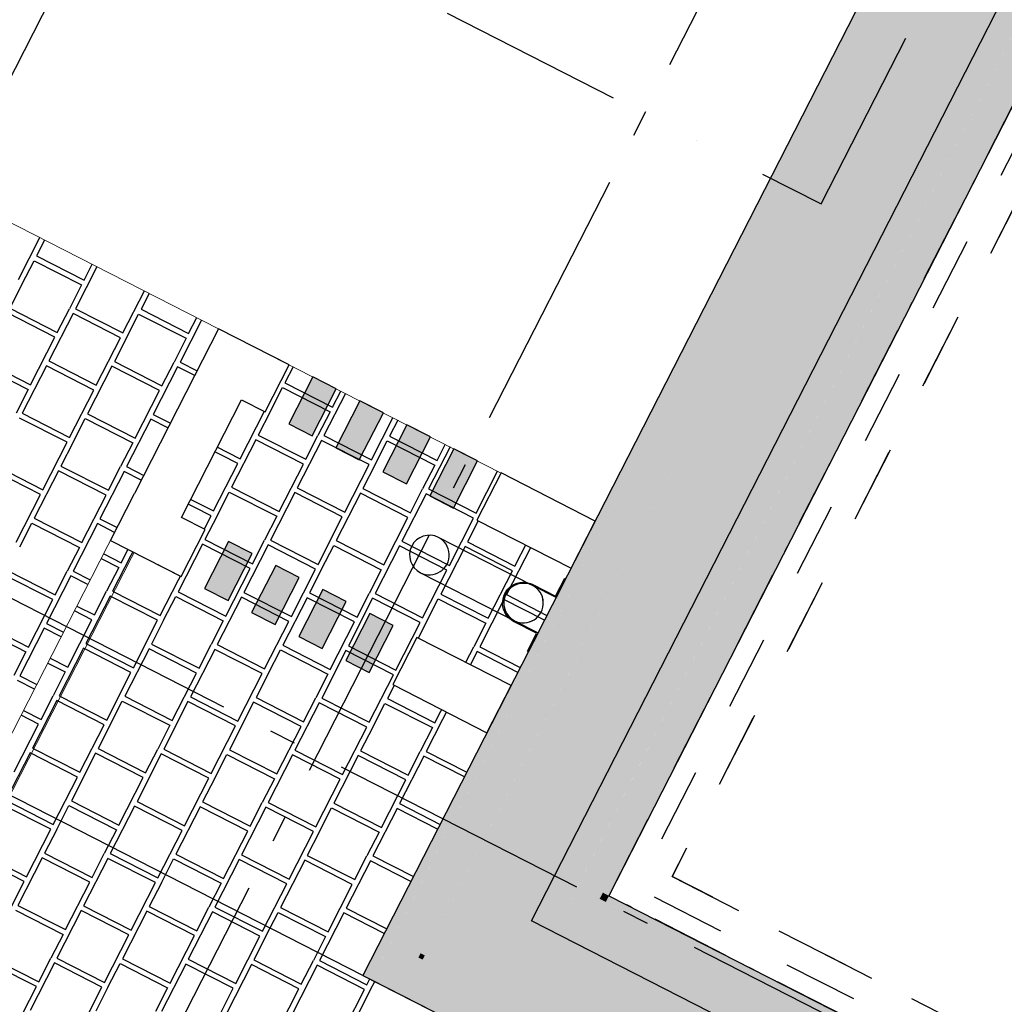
# Model space of a CAD drawing. Header units: millimetres. Extents: x 91549 to 157794, y 81579 to 142563.
# Tile 94 of 112: x 134385 to 136248, y 119760 to 121624. Entities that reach past the tile are written whole.
import ezdxf
from ezdxf.enums import TextEntityAlignment as Align

# ---------------------------------------------------------------- set-up
doc = ezdxf.new("R2010")
doc.units = ezdxf.units.MM
doc.header["$LTSCALE"] = 0.5
doc.header["$MEASUREMENT"] = 0
for name, pattern in [('Akselinje', [1500, 1000, -200, 100, -200]), ('Over snittplan', [520, 300, -100, 20, -100]), ('PLINE', [0]), ('Prikk & stiplet', [1340.555525, 705.555534, -352.777767, 0, -282.222223]), ('Små Stiplet', [564.444444, 282.222222, -282.222222]), ('Wipeout_Contour', [2000, 0, -2000])]:
    doc.linetypes.add(name, pattern=pattern)
for name, color, linetype in [('23-- Yttervegger (Skravur)(Nye konstruksjoner)', 7, 'Continuous'), ('231- Bærende yttervegger (Skravur)(Nye konstruksjoner)', 7, 'Continuous'), ('231- Bærende yttervegger(Nye konstruksjoner)', 7, 'Continuous'), ('25-- Dekker(Nye konstruksjoner)', 7, 'Continuous'), ('265- Gesimser_ takrenner og nedløp(Nye konstruksjoner)', 7, 'Continuous'), ('281- Innvendige trapper(Nye konstruksjoner)', 7, 'Continuous'), ('761- Veger (kjøreveger_ sykkel- og gangveier mv) (Skravur)(Nye konstruksjoner)', 7, 'Continuous'), ('761- Veger (kjøreveger_ sykkel- og gangveier mv)(Nye konstruksjoner)', 7, 'Continuous'), ('82-- Modullinjer(Nye konstruksjoner)', 7, 'Continuous'), ('842-M___1_100 Målsetting bygning(Nye konstruksjoner)', 7, 'Continuous'), ('852- Snittmarkør', 7, 'Continuous'), ('862- M___BTA(Nye konstruksjoner)', 7, 'Continuous'), ('862- M___BTA(Polylinje)(Nye konstruksjoner)', 7, 'Continuous'), ('862- M___BTA(Tekst)(Nye konstruksjoner)', 7, 'Continuous'), ('862- M___Nettoareal(Nye konstruksjoner)', 7, 'Continuous'), ('862- M___Nettoareal(Polylinje)(Nye konstruksjoner)', 7, 'Continuous'), ('862- M___Nettoareal(Tekst)(Nye konstruksjoner)', 7, 'Continuous'), ('878- Annen overflate_visuell informasjon(Nye konstruksjoner)', 7, 'Continuous')]:
    doc.layers.add(name, color=color, linetype=linetype)
for name, color, linetype, lineweight in [('235- Utvendig kledning og overflate(Nye konstruksjoner)', 7, 'Continuous', 0), ('236- Innvendig kledning og overflate(Nye konstruksjoner)', 7, 'Continuous', 0), ('256- Faste himlinger og overflatebehandling(Nye konstruksjoner)', 7, 'Continuous', 0)]:
    doc.layers.add(name, color=color, linetype=linetype, lineweight=lineweight)
doc.styles.add('GENERATED_STYLE_1', font='arial.ttf')
doc.styles.add('GENERATED_STYLE_2', font='arial.ttf')
doc.dimstyles.new('GENERATED_STYLE__5', dxfattribs={"dimtxt": 200, "dimasz": 190, "dimexe": 0.18, "dimexo": 4000, "dimgap": 0, "dimtad": 1, "dimdec": 0, "dimzin": 0, "dimdsep": 46, "dimtxsty": 'GENERATED_STYLE_1', "dimblk": 'ARROWHEAD_6', "dimblk1": 'ARROWHEAD_6', "dimblk2": 'ARROWHEAD_6', "dimcen": 0.09, "dimclrd": 256, "dimclre": 256, "dimclrt": 256, "dimadec": 1, "dimazin": 0, "dimtfac": 1, "dimtdec": 4, "dimtmove": 0, "dimatfit": 3, "dimfxl": 1, "dimtolj": 1, "dimtzin": 0, "dimarcsym": 0})

# ---------------------------------------------------------------- blocks, each defined once
blk = doc.blocks.new('BTA 1. etasje__1_1', base_point=(120149.4, 96764.3))
at = {"layer": '862- M___BTA(Polylinje)(Nye konstruksjoner)', "linetype": 'PLINE', "flags": 128}
blk.add_lwpolyline([(132685.9, 118954.4), (122648.8, 99303.3), (131791.3, 94633.6), (144239.2, 119004.7), (136610.6, 122901.1), (135034.1, 119814.4), (136548, 119041.1), (135713.8, 117407.8)], close=True, dxfattribs=at)
at = {"layer": '862- M___BTA(Tekst)(Nye konstruksjoner)', "style": 'GENERATED_STYLE_1'}
for tag, height, p in [('DUMMY_862', 200, (120572.4, 97678.9)), ('ROOM_NAME', 250, (120922.2, 97443.1)), ('DUMMY_861', 250, (120006.2, 95706.8))]:
    blk.add_attdef(tag, text='', height=height, rotation=242.9436, dxfattribs=at).set_placement(p, align=Align.TOP_LEFT)
blk = doc.blocks.new('Trapperom_101_11_1', base_point=(140396.3, 119021.5))
at = {"layer": '862- M___Nettoareal(Polylinje)(Nye konstruksjoner)', "linetype": 'PLINE', "flags": 128}
blk.add_lwpolyline([(140522.3, 117399.7), (141784.2, 119870.1), (136761.4, 122435.6), (135499.6, 119965.2)], close=True, dxfattribs=at)
at = {"layer": '862- M___Nettoareal(Tekst)(Nye konstruksjoner)', "style": 'GENERATED_STYLE_1'}
for tag, height, p in [('DUMMY_862', 150, (140664.1, 119632.2)), ('ROOM_NAME', 200, (140944, 119443.5)), ('DUMMY_861', 200, (140338.4, 118303.7))]:
    blk.add_attdef(tag, text='', height=height, rotation=242.9436, dxfattribs=at).set_placement(p, align=Align.TOP_LEFT)
blk = doc.blocks.new('*X33', base_point=(-1071196.2, -15782375.2))
at = {"layer": '761- Veger (kjøreveger_ sykkel- og gangveier mv) (Skravur)(Nye konstruksjoner)', "linetype": 'PLINE'}
for p, q in [((134778.7, 120991.6), (134794.1, 121021.7)), ((134745.6, 121008.5), (134778.7, 120991.6)), ((134803.1, 121017.1), (134762.4, 120937.5)), ((134741, 120999.5), (134774.1, 120982.6)), ((134774.1, 120982.6), (134751.1, 120937.6)), ((134852.4, 120891.6), (134893, 120971.2)), ((134902, 120966.6), (134886.6, 120936.4)), ((134757.8, 120928.5), (134711.9, 120838.6)), ((134728.2, 120892.6), (134751.1, 120937.6)), ((134847.8, 120882.6), (134757.8, 120928.5)), ((134762.4, 120937.5), (134852.4, 120891.6)), ((134886.6, 120936.4), (134976.6, 120890.5)), ((134859.1, 120882.5), (134882, 120927.4)), ((134882, 120927.4), (134972, 120881.5)), ((135001, 120916), (134960.3, 120836.4)), ((134976.6, 120890.5), (134992, 120920.6)), ((134723.6, 120883.6), (134690.5, 120900.5)), ((134695.1, 120909.5), (134728.2, 120892.6)), ((134677.6, 120793.7), (134723.6, 120883.6)), ((134801.8, 120792.6), (134847.8, 120882.6)), ((134859.1, 120882.5), (134836.1, 120837.5)), ((134972, 120881.5), (134949, 120836.5)), ((135050.3, 120790.5), (135090.9, 120870.1)), ((135099.9, 120865.5), (135084.5, 120835.4)), ((134711.9, 120838.6), (134801.8, 120792.6)), ((134836.1, 120837.5), (134926, 120791.6)), ((134926, 120791.6), (134949, 120836.5)), ((134960.3, 120836.4), (135050.3, 120790.5)), ((135084.5, 120835.4), (135174.5, 120789.4)), ((134707.3, 120829.6), (134661.4, 120739.6)), ((134797.2, 120783.6), (134707.3, 120829.6)), ((134831.5, 120828.5), (134785.6, 120738.6)), ((134921.5, 120782.6), (134831.5, 120828.5)), ((134955.7, 120827.4), (134909.8, 120737.5)), ((135045.7, 120781.5), (134955.7, 120827.4)), ((135057, 120781.4), (135079.9, 120826.4)), ((135079.9, 120826.4), (135169.9, 120780.4)), ((135174.5, 120789.4), (135189.9, 120819.6)), ((134640, 120801.6), (134673, 120784.7)), ((134644.6, 120810.6), (134677.6, 120793.7)), ((135198.9, 120815), (135158.2, 120735.4)), ((134673, 120784.7), (134650.1, 120739.7)), ((134751.3, 120693.7), (134797.2, 120783.6)), ((134875.5, 120692.6), (134921.5, 120782.6)), ((134999.7, 120691.5), (135045.7, 120781.5)), ((135057, 120781.4), (135034, 120736.4)), ((135169.9, 120780.4), (135146.9, 120735.5)), ((135248.1, 120689.4), (135288.8, 120769)), ((135297.8, 120764.4), (135282.4, 120734.3)), ((134656.8, 120730.6), (134610.8, 120640.7)), ((134627.1, 120694.7), (134650.1, 120739.7)), ((134746.7, 120684.7), (134656.8, 120730.6)), ((134661.4, 120739.6), (134751.3, 120693.7)), ((134758, 120684.6), (134781, 120729.6)), ((134781, 120729.6), (134870.9, 120683.6)), ((134785.6, 120738.6), (134875.5, 120692.6)), ((134905.2, 120728.5), (134859.2, 120638.5)), ((134995.1, 120682.6), (134905.2, 120728.5)), ((134909.8, 120737.5), (134999.7, 120691.5)), ((135029.4, 120727.4), (134983.4, 120637.5)), ((135119.3, 120681.5), (135029.4, 120727.4)), ((135034, 120736.4), (135123.9, 120690.5)), ((135153.6, 120726.4), (135107.7, 120636.4)), ((135123.9, 120690.5), (135146.9, 120735.5)), ((135243.5, 120680.4), (135153.6, 120726.4)), ((135158.2, 120735.4), (135248.1, 120689.4)), ((135254.8, 120680.3), (135277.8, 120725.3)), ((135277.8, 120725.3), (135367.8, 120679.4)), ((135282.4, 120734.3), (135372.3, 120688.4)), ((134594, 120711.6), (134627.1, 120694.7)), ((135396.7, 120713.9), (135356.1, 120634.3)), ((135372.3, 120688.4), (135387.7, 120718.5)), ((134622.5, 120685.7), (134589.4, 120702.6)), ((134576.6, 120595.8), (134622.5, 120685.7)), ((134700.8, 120594.7), (134746.7, 120684.7)), ((134758, 120684.6), (134735, 120639.6)), ((134870.9, 120683.6), (134847.9, 120638.6)), ((134949.2, 120592.6), (134995.1, 120682.6)), ((135073.4, 120591.5), (135119.3, 120681.5)), ((135197.6, 120590.5), (135243.5, 120680.4)), ((135254.8, 120680.3), (135231.9, 120635.4)), ((135367.8, 120679.4), (135344.8, 120634.4)), ((134606.2, 120631.7), (134560.3, 120541.7)), ((134696.2, 120585.7), (134606.2, 120631.7)), ((134610.8, 120640.7), (134700.8, 120594.7)), ((134730.4, 120630.6), (134684.5, 120540.7)), ((134820.4, 120584.7), (134730.4, 120630.6)), ((134735, 120639.6), (134825, 120593.7)), ((134825, 120593.7), (134847.9, 120638.6)), ((134859.2, 120638.5), (134949.2, 120592.6)), ((134983.4, 120637.5), (135073.4, 120591.5)), ((135107.7, 120636.4), (135197.6, 120590.5)), ((135231.9, 120635.4), (135321.8, 120589.4)), ((135321.8, 120589.4), (135344.8, 120634.4)), ((135356.1, 120634.3), (135432.8, 120595.1)), ((134543.5, 120612.7), (134576.6, 120595.8)), ((134854.6, 120629.6), (134808.7, 120539.6)), ((134944.6, 120583.6), (134854.6, 120629.6)), ((134955.9, 120583.5), (134978.9, 120628.5)), ((134978.9, 120628.5), (135068.8, 120582.5)), ((135103.1, 120627.4), (135057.1, 120537.5)), ((135193, 120581.5), (135103.1, 120627.4)), ((135227.3, 120626.4), (135181.3, 120536.4)), ((135317.2, 120580.4), (135227.3, 120626.4)), ((135351.5, 120625.3), (135305.5, 120535.3)), ((135428.2, 120586.1), (135351.5, 120625.3)), ((134538.9, 120603.7), (134572, 120586.8)), ((134572, 120586.8), (134549, 120541.8)), ((134650.2, 120495.8), (134696.2, 120585.7)), ((134774.4, 120494.7), (134820.4, 120584.7)), ((134898.7, 120493.7), (134944.6, 120583.6)), ((134955.9, 120583.5), (134932.9, 120538.5)), ((135068.8, 120582.5), (135045.8, 120537.6)), ((135147.1, 120491.5), (135193, 120581.5)), ((135271.3, 120490.5), (135317.2, 120580.4)), ((134526, 120496.9), (134549, 120541.8)), ((134560.3, 120541.7), (134650.2, 120495.8)), ((134684.5, 120540.7), (134774.4, 120494.7)), ((134808.7, 120539.6), (134898.7, 120493.7)), ((134932.9, 120538.5), (135022.9, 120492.6)), ((135022.9, 120492.6), (135045.8, 120537.6)), ((135057.1, 120537.5), (135147.1, 120491.5)), ((134555.7, 120532.7), (134509.8, 120442.8)), ((134645.6, 120486.8), (134555.7, 120532.7)), ((134656.9, 120486.7), (134679.9, 120531.7)), ((134679.9, 120531.7), (134769.8, 120485.7)), ((134804.1, 120530.6), (134758.2, 120440.7)), ((134894.1, 120484.7), (134804.1, 120530.6)), ((134928.3, 120529.5), (134882.4, 120439.6)), ((135018.3, 120483.6), (134928.3, 120529.5)), ((135052.5, 120528.5), (135006.6, 120438.5)), ((135142.5, 120482.5), (135052.5, 120528.5)), ((135153.8, 120482.4), (135176.7, 120527.4)), ((135176.7, 120527.4), (135266.7, 120481.5)), ((135181.3, 120536.4), (135271.3, 120490.5)), ((135300.9, 120526.3), (135255, 120436.4)), ((135377.7, 120487.2), (135300.9, 120526.3)), ((135305.5, 120535.3), (135382.3, 120496.1)), ((134521.4, 120487.9), (134488.4, 120504.7)), ((134493, 120513.7), (134526, 120496.9)), ((134475.5, 120397.9), (134521.4, 120487.9)), ((134599.7, 120396.9), (134645.6, 120486.8)), ((134656.9, 120486.7), (134634, 120441.7)), ((134769.8, 120485.7), (134746.9, 120440.8)), ((134848.1, 120394.7), (134894.1, 120484.7)), ((134972.3, 120393.7), (135018.3, 120483.6)), ((135096.5, 120392.6), (135142.5, 120482.5)), ((135153.8, 120482.4), (135130.8, 120437.5)), ((135266.7, 120481.5), (135243.7, 120436.5)), ((134505.2, 120433.8), (134459.2, 120343.9)), ((134595.1, 120387.9), (134505.2, 120433.8)), ((134509.8, 120442.8), (134599.7, 120396.9)), ((134629.4, 120432.7), (134583.4, 120342.8)), ((134719.3, 120386.8), (134629.4, 120432.7)), ((134634, 120441.7), (134723.9, 120395.8)), ((134753.6, 120431.7), (134707.6, 120341.7)), ((134723.9, 120395.8), (134746.9, 120440.8)), ((134843.5, 120385.7), (134753.6, 120431.7)), ((134758.2, 120440.7), (134848.1, 120394.7)), ((134854.8, 120385.6), (134877.8, 120430.6)), ((134877.8, 120430.6), (134967.7, 120384.7)), ((134882.4, 120439.6), (134972.3, 120393.7)), ((135002, 120429.5), (134956.1, 120339.6)), ((135091.9, 120383.6), (135002, 120429.5)), ((135006.6, 120438.5), (135096.5, 120392.6)), ((135126.2, 120428.5), (135080.3, 120338.5)), ((135216.1, 120382.5), (135126.2, 120428.5)), ((135130.8, 120437.5), (135220.7, 120391.5)), ((135250.4, 120427.4), (135204.5, 120337.5)), ((135220.7, 120391.5), (135243.7, 120436.5)), ((135327.2, 120388.2), (135250.4, 120427.4)), ((135255, 120436.4), (135331.8, 120397.2)), ((134442.4, 120414.8), (134475.5, 120397.9)), ((134437.8, 120405.8), (134470.9, 120388.9)), ((134470.9, 120388.9), (134447.9, 120343.9)), ((134549.2, 120297.9), (134595.1, 120387.9)), ((134673.4, 120296.8), (134719.3, 120386.8)), ((134797.6, 120295.8), (134843.5, 120385.7)), ((134854.8, 120385.6), (134831.8, 120340.7)), ((134967.7, 120384.7), (134944.8, 120339.7)), ((135046, 120293.7), (135091.9, 120383.6)), ((135170.2, 120292.6), (135216.1, 120382.5)), ((134454.6, 120334.9), (134408.7, 120244.9)), ((134425, 120299), (134447.9, 120343.9)), ((134544.6, 120288.9), (134454.6, 120334.9)), ((134459.2, 120343.9), (134549.2, 120297.9)), ((134555.9, 120288.8), (134578.8, 120333.8)), ((134578.8, 120333.8), (134668.8, 120287.9)), ((134583.4, 120342.8), (134673.4, 120296.8)), ((134703, 120332.7), (134657.1, 120242.8)), ((134793, 120286.8), (134703, 120332.7)), ((134707.6, 120341.7), (134797.6, 120295.8)), ((134831.8, 120340.7), (134921.8, 120294.7)), ((134921.8, 120294.7), (134944.8, 120339.7)), ((134956.1, 120339.6), (135046, 120293.7)), ((135080.3, 120338.5), (135170.2, 120292.6)), ((135204.5, 120337.5), (135281.2, 120298.3)), ((134391.9, 120315.9), (134425, 120299)), ((134827.2, 120331.7), (134781.3, 120241.7)), ((134917.2, 120285.7), (134827.2, 120331.7)), ((134951.5, 120330.6), (134905.5, 120240.7)), ((135041.4, 120284.7), (134951.5, 120330.6)), ((135052.7, 120284.6), (135075.7, 120329.5)), ((135075.7, 120329.5), (135165.6, 120283.6)), ((135199.9, 120328.5), (135153.9, 120238.5)), ((135276.6, 120289.3), (135199.9, 120328.5)), ((134420.4, 120290), (134387.3, 120306.9)), ((134374.4, 120200), (134420.4, 120290)), ((134498.6, 120199), (134544.6, 120288.9)), ((134555.9, 120288.8), (134532.9, 120243.8)), ((134668.8, 120287.9), (134645.8, 120242.9)), ((134747, 120196.8), (134793, 120286.8)), ((134871.3, 120195.8), (134917.2, 120285.7)), ((134995.5, 120194.7), (135041.4, 120284.7)), ((135052.7, 120284.6), (135029.7, 120239.6)), ((135165.6, 120283.6), (135142.6, 120238.6)), ((134408.7, 120244.9), (134498.6, 120199)), ((134532.9, 120243.8), (134622.8, 120197.9)), ((134622.8, 120197.9), (134645.8, 120242.9)), ((134657.1, 120242.8), (134747, 120196.8)), ((134781.3, 120241.7), (134871.3, 120195.8)), ((134905.5, 120240.7), (134995.5, 120194.7)), ((135029.7, 120239.6), (135119.7, 120193.6)), ((134404.1, 120235.9), (134358.1, 120146)), ((134494, 120190), (134404.1, 120235.9)), ((134528.3, 120234.9), (134482.4, 120144.9)), ((134618.2, 120188.9), (134528.3, 120234.9)), ((134652.5, 120233.8), (134606.6, 120143.8)), ((134742.4, 120187.8), (134652.5, 120233.8)), ((134753.7, 120187.7), (134776.7, 120232.7)), ((134776.7, 120232.7), (134866.7, 120186.8)), ((134900.9, 120231.7), (134855, 120141.7)), ((134990.9, 120185.7), (134900.9, 120231.7)), ((135025.1, 120230.6), (134979.2, 120140.6)), ((135115.1, 120184.6), (135025.1, 120230.6)), ((135149.3, 120229.5), (135103.4, 120139.6)), ((135119.7, 120193.6), (135142.6, 120238.6)), ((135226.1, 120190.3), (135149.3, 120229.5)), ((135153.9, 120238.5), (135230.7, 120199.3)), ((134448.1, 120100), (134494, 120190)), ((134572.3, 120099), (134618.2, 120188.9)), ((134696.5, 120097.9), (134742.4, 120187.8)), ((134753.7, 120187.7), (134730.8, 120142.8)), ((134866.7, 120186.8), (134843.7, 120141.8)), ((134944.9, 120095.8), (134990.9, 120185.7)), ((135069.1, 120094.7), (135115.1, 120184.6)), ((134358.1, 120146), (134448.1, 120100)), ((134443.5, 120091), (134353.5, 120137)), ((134454.8, 120090.9), (134477.8, 120135.9)), ((134477.8, 120135.9), (134567.7, 120090)), ((134482.4, 120144.9), (134572.3, 120099)), ((134602, 120134.8), (134556, 120044.9)), ((134691.9, 120088.9), (134602, 120134.8)), ((134606.6, 120143.8), (134696.5, 120097.9)), ((134726.2, 120133.8), (134680.2, 120043.8)), ((134816.1, 120087.8), (134726.2, 120133.8)), ((134730.8, 120142.8), (134820.7, 120096.8)), ((134850.4, 120132.7), (134804.4, 120042.8)), ((134820.7, 120096.8), (134843.7, 120141.8)), ((134940.3, 120086.8), (134850.4, 120132.7)), ((134855, 120141.7), (134944.9, 120095.8)), ((134951.6, 120086.7), (134974.6, 120131.7)), ((134974.6, 120131.7), (135064.5, 120085.7)), ((134979.2, 120140.6), (135069.1, 120094.7)), ((135098.8, 120130.6), (135052.9, 120040.6)), ((135175.5, 120091.4), (135098.8, 120130.6)), ((135103.4, 120139.6), (135180.1, 120100.4)), ((134397.6, 120001.1), (134443.5, 120091)), ((134454.8, 120090.9), (134431.8, 120046)), ((134567.7, 120090), (134544.7, 120045)), ((134646, 119999), (134691.9, 120088.9)), ((134770.2, 119997.9), (134816.1, 120087.8)), ((134894.4, 119996.8), (134940.3, 120086.8)), ((134951.6, 120086.7), (134928.7, 120041.7)), ((135064.5, 120085.7), (135041.6, 120040.7)), ((134393, 119992.1), (134303, 120038)), ((134307.6, 120047), (134397.6, 120001.1)), ((134427.2, 120037), (134381.3, 119947)), ((134517.2, 119991), (134427.2, 120037)), ((134431.8, 120046), (134521.8, 120000)), ((134551.4, 120035.9), (134505.5, 119946)), ((134521.8, 120000), (134544.7, 120045)), ((134641.4, 119990), (134551.4, 120035.9)), ((134556, 120044.9), (134646, 119999)), ((134652.7, 119989.9), (134675.6, 120034.8)), ((134675.6, 120034.8), (134765.6, 119988.9)), ((134680.2, 120043.8), (134770.2, 119997.9)), ((134799.8, 120033.8), (134753.9, 119943.8)), ((134889.8, 119987.8), (134799.8, 120033.8)), ((134804.4, 120042.8), (134894.4, 119996.8)), ((134928.7, 120041.7), (135018.6, 119995.8)), ((135018.6, 119995.8), (135041.6, 120040.7)), ((135052.9, 120040.6), (135129.6, 120001.4)), ((134924.1, 120032.7), (134878.1, 119942.8)), ((135014, 119986.8), (134924.1, 120032.7)), ((135048.3, 120031.6), (135002.3, 119941.7)), ((135125, 119992.4), (135048.3, 120031.6)), ((134347, 119902.1), (134393, 119992.1)), ((134471.2, 119901.1), (134517.2, 119991)), ((134595.4, 119900), (134641.4, 119990)), ((134652.7, 119989.9), (134629.7, 119944.9)), ((134765.6, 119988.9), (134742.6, 119943.9)), ((134843.9, 119897.9), (134889.8, 119987.8)), ((134968.1, 119896.8), (135014, 119986.8)), ((134381.3, 119947), (134471.2, 119901.1)), ((134505.5, 119946), (134595.4, 119900)), ((134629.7, 119944.9), (134719.6, 119899)), ((134719.6, 119899), (134742.6, 119943.9)), ((134753.9, 119943.8), (134843.9, 119897.9)), ((134878.1, 119942.8), (134968.1, 119896.8)), ((135002.3, 119941.7), (135079.1, 119902.5)), ((134376.7, 119938), (134466.6, 119892.1)), ((134500.9, 119937), (134455, 119847)), ((134590.8, 119891), (134500.9, 119937)), ((134625.1, 119935.9), (134579.2, 119846)), ((134715.1, 119890), (134625.1, 119935.9)), ((134749.3, 119934.8), (134703.4, 119844.9)), ((134839.3, 119888.9), (134749.3, 119934.8)), ((134850.6, 119888.8), (134873.5, 119933.8)), ((134873.5, 119933.8), (134963.5, 119887.8)), ((134997.7, 119932.7), (134951.8, 119842.8)), ((135074.5, 119893.5), (134997.7, 119932.7)), ((134466.6, 119892.1), (134443.7, 119847.1)), ((134544.9, 119801.1), (134590.8, 119891)), ((134669.1, 119800), (134715.1, 119890)), ((134793.3, 119798.9), (134839.3, 119888.9)), ((134850.6, 119888.8), (134827.6, 119843.8)), ((134963.5, 119887.8), (134940.5, 119842.9)), ((134330.7, 119848.1), (134420.7, 119802.1)), ((134416.1, 119793.1), (134326.2, 119839.1)), ((134450.4, 119838), (134404.4, 119748.1)), ((134420.7, 119802.1), (134443.7, 119847.1)), ((134540.3, 119792.1), (134450.4, 119838)), ((134455, 119847), (134544.9, 119801.1)), ((134551.6, 119792), (134574.6, 119837)), ((134574.6, 119837), (134664.5, 119791)), ((134579.2, 119846), (134669.1, 119800)), ((134698.8, 119835.9), (134652.8, 119745.9)), ((134788.7, 119790), (134698.8, 119835.9)), ((134703.4, 119844.9), (134793.3, 119798.9)), ((134823, 119834.8), (134777, 119744.9)), ((134912.9, 119788.9), (134823, 119834.8)), ((134827.6, 119843.8), (134917.5, 119797.9)), ((134947.2, 119833.8), (134901.3, 119743.8)), ((134917.5, 119797.9), (134940.5, 119842.9)), ((135037.1, 119787.8), (134947.2, 119833.8)), ((134951.8, 119842.8), (135041.7, 119796.8)), ((134370.2, 119703.2), (134416.1, 119793.1)), ((134494.4, 119702.1), (134540.3, 119792.1)), ((134551.6, 119792), (134528.6, 119747)), ((135041.7, 119796.8), (135047.3, 119807.7)), ((135048.4, 119787.7), (135056.3, 119803.1)), ((134664.5, 119791), (134641.5, 119746)), ((134742.8, 119700), (134788.7, 119790)), ((134867, 119698.9), (134912.9, 119788.9)), ((134991.2, 119697.9), (135037.1, 119787.8)), ((135048.4, 119787.7), (135025.5, 119742.7))]:
    blk.add_line(p, q, dxfattribs=at)
blk = doc.blocks.new('*X34', base_point=(-1071196.2, -15782375.2))
at = {"layer": '761- Veger (kjøreveger_ sykkel- og gangveier mv) (Skravur)(Nye konstruksjoner)', "linetype": 'PLINE'}
for p, q in [((134382.2, 121131.7), (134422.8, 121211.3)), ((134431.8, 121206.7), (134416.4, 121176.6)), ((134416.4, 121176.6), (134506.4, 121130.7)), ((134388.9, 121122.6), (134411.8, 121167.6)), ((134411.8, 121167.6), (134501.8, 121121.7)), ((134530.8, 121156.2), (134490.1, 121076.6)), ((134506.4, 121130.7), (134521.8, 121160.8)), ((134388.9, 121122.6), (134365.9, 121077.7)), ((134501.8, 121121.7), (134478.8, 121076.7)), ((134580, 121030.7), (134620.7, 121110.3)), ((134629.7, 121105.7), (134614.3, 121075.5)), ((134365.9, 121077.7), (134455.8, 121031.7)), ((134451.2, 121022.7), (134361.3, 121068.7)), ((134485.5, 121067.6), (134439.6, 120977.7)), ((134455.8, 121031.7), (134478.8, 121076.7)), ((134575.4, 121021.7), (134485.5, 121067.6)), ((134490.1, 121076.6), (134580, 121030.7)), ((134586.7, 121021.6), (134609.7, 121066.5)), ((134609.7, 121066.5), (134699.7, 121020.6)), ((134614.3, 121075.5), (134704.3, 121029.6)), ((134704.3, 121029.6), (134719.6, 121059.7)), ((134728.6, 121055.1), (134688, 120975.5)), ((134405.3, 120932.8), (134451.2, 121022.7)), ((134529.5, 120931.7), (134575.4, 121021.7)), ((134586.7, 121021.6), (134563.8, 120976.6)), ((134699.7, 121020.6), (134676.7, 120975.6)), ((134310.8, 120969.7), (134400.7, 120923.8)), ((134315.4, 120978.7), (134405.3, 120932.8)), ((134435, 120968.7), (134389, 120878.7)), ((134524.9, 120922.7), (134435, 120968.7)), ((134439.6, 120977.7), (134529.5, 120931.7)), ((134559.2, 120967.6), (134513.2, 120877.7)), ((134649.1, 120921.7), (134559.2, 120967.6)), ((134563.8, 120976.6), (134653.7, 120930.7)), ((134683.4, 120966.5), (134637.4, 120876.6)), ((134653.7, 120930.7), (134676.7, 120975.6)), ((134715.8, 120950), (134683.4, 120966.5)), ((134688, 120975.5), (134720.4, 120959)), ((134400.7, 120923.8), (134377.7, 120878.8)), ((134479, 120832.8), (134524.9, 120922.7)), ((134603.2, 120831.7), (134649.1, 120921.7)), ((134389, 120878.7), (134479, 120832.8)), ((134513.2, 120877.7), (134603.2, 120831.7)), ((134637.4, 120876.6), (134669.8, 120860)), ((134474.4, 120823.8), (134384.4, 120869.7)), ((134485.7, 120823.7), (134508.6, 120868.7)), ((134508.6, 120868.7), (134598.6, 120822.7)), ((134632.8, 120867.6), (134586.9, 120777.6)), ((134665.2, 120851), (134632.8, 120867.6)), ((134428.4, 120733.8), (134474.4, 120823.8)), ((134485.7, 120823.7), (134462.7, 120778.7)), ((134598.6, 120822.7), (134575.6, 120777.7)), ((134338.5, 120779.8), (134428.4, 120733.8)), ((134423.8, 120724.8), (134333.9, 120770.8)), ((134458.1, 120769.7), (134412.2, 120679.8)), ((134548.1, 120723.8), (134458.1, 120769.7)), ((134462.7, 120778.7), (134552.6, 120732.8)), ((134582.3, 120768.6), (134536.4, 120678.7)), ((134552.6, 120732.8), (134575.6, 120777.7)), ((134614.7, 120752.1), (134582.3, 120768.6)), ((134586.9, 120777.6), (134619.3, 120761.1)), ((134377.9, 120634.9), (134423.8, 120724.8)), ((134502.1, 120633.8), (134548.1, 120723.8)), ((134384.6, 120625.8), (134407.6, 120670.8)), ((134407.6, 120670.8), (134497.5, 120624.8)), ((134412.2, 120679.8), (134502.1, 120633.8)), ((134531.8, 120669.7), (134485.8, 120579.8)), ((134564.2, 120653.2), (134531.8, 120669.7)), ((134536.4, 120678.7), (134568.8, 120662.2)), ((134497.5, 120624.8), (134474.5, 120579.9)), ((134361.6, 120580.8), (134451.6, 120534.9)), ((134451.6, 120534.9), (134474.5, 120579.9)), ((134485.8, 120579.8), (134518.2, 120563.2)), ((134447, 120525.9), (134357, 120571.8)), ((134481.2, 120570.8), (134435.3, 120480.8)), ((134513.6, 120554.2), (134481.2, 120570.8)), ((134401, 120435.9), (134447, 120525.9)), ((134311.1, 120481.9), (134401, 120435.9)), ((134306.5, 120472.9), (134396.4, 120426.9)), ((134430.7, 120471.8), (134384.8, 120381.9)), ((134463.1, 120455.3), (134430.7, 120471.8)), ((134435.3, 120480.8), (134467.7, 120464.3)), ((134396.4, 120426.9), (134373.5, 120382)), ((134412.6, 120356.3), (134380.2, 120372.9)), ((134384.8, 120381.9), (134417.2, 120365.3))]:
    blk.add_line(p, q, dxfattribs=at)
blk = doc.blocks.new('Standard grid marker[48]_1', base_point=(134147, 120641.4))
at = {"layer": '82-- Modullinjer(Nye konstruksjoner)', "linetype": 'Akselinje'}
blk.add_line((134325.1, 120550.4), (150294.8, 112393.7), dxfattribs=at)
at = {"layer": '82-- Modullinjer(Nye konstruksjoner)', "style": 'GENERATED_STYLE_2'}
blk.add_attdef('AC_MarkerText_1', text='', height=350, rotation=242.9436, dxfattribs=at).set_placement((151145.3, 111879.3), align=Align.TOP_CENTER)
blk = doc.blocks.new('Standard grid marker[52]_1', base_point=(120216.2, 93808.5))
at = {"layer": '82-- Modullinjer(Nye konstruksjoner)', "linetype": 'Akselinje'}
blk.add_line((120307.1, 93986.6), (136894.3, 126461.7), dxfattribs=at)
at = {"layer": '82-- Modullinjer(Nye konstruksjoner)', "style": 'GENERATED_STYLE_2'}
for tag, p in [('AC_MarkerText_1_1', (137439.8, 126889.1)), ('AC_MarkerText_1_0', (120215.8, 93167.2))]:
    blk.add_attdef(tag, text='', height=350, rotation=242.9436, dxfattribs=at).set_placement(p, align=Align.TOP_CENTER)
blk = doc.blocks.new('Standard grid marker[55]_1', base_point=(121195.8, 93308.1))
at = {"layer": '82-- Modullinjer(Nye konstruksjoner)', "linetype": 'Akselinje'}
blk.add_line((121286.7, 93486.2), (137873.9, 125961.4), dxfattribs=at)
at = {"layer": '82-- Modullinjer(Nye konstruksjoner)', "style": 'GENERATED_STYLE_2'}
for tag, p in [('AC_MarkerText_1_1', (138419.4, 126388.8)), ('AC_MarkerText_1_0', (121195.4, 92666.9))]:
    blk.add_attdef(tag, text='', height=350, rotation=242.9436, dxfattribs=at).set_placement(p, align=Align.TOP_CENTER)
blk = doc.blocks.new('Nedløp kompleks[83]_1', base_point=(135349.1, 120513.6))
at = {"layer": '265- Gesimser_ takrenner og nedløp(Nye konstruksjoner)', "linetype": 'PLINE'}
for p, q in [((135355, 120552.7), (135176.9, 120643.7)), ((135142.8, 120576.9), (135320.9, 120485.9))]:
    blk.add_line(p, q, dxfattribs=at)
at = {"layer": '265- Gesimser_ takrenner og nedløp(Nye konstruksjoner)', "linetype": 'PLINE', "flags": 128}
for points in [[(135417.8, 120565.6), (135399.7, 120530.1), (135355.1, 120552.9, 1), (135320.8, 120485.7), (135365.4, 120463), (135347.3, 120427.6), (135345.5, 120428.5), (135362.8, 120462.3), (135320, 120484.1, -1), (135355.9, 120554.5), (135398.7, 120532.7), (135416, 120566.5)], [(135417.8, 120565.6), (135399.7, 120530.1), (135355.1, 120552.9, 1), (135320.8, 120485.7), (135365.4, 120463), (135347.3, 120427.6), (135345.5, 120428.5), (135362.8, 120462.3), (135320, 120484.1, -1), (135355.9, 120554.5), (135398.7, 120532.7), (135416, 120566.5)], [(135320.9, 120485.9, 1), (135355, 120552.7, 1)], [(135355, 120552.7, 1), (135320.9, 120485.9, 1)], [(135355, 120552.7, 1), (135320.9, 120485.9, 1)]]:
    blk.add_lwpolyline(points, format="xyb", close=True, dxfattribs=at)
at = {"layer": '265- Gesimser_ takrenner og nedløp(Nye konstruksjoner)', "linetype": 'PLINE'}
for centre, start, end in [((135159.9, 120610.3), 62.9436, 242.9436), ((135159.9, 120610.3), 62.9436, 242.9436), ((135159.9, 120610.3), 242.9436, 62.9436), ((135159.9, 120610.3), 242.9436, 62.9436), ((135338, 120519.3), 62.9436, 242.9436), ((135338, 120519.3), 242.9436, 62.9436)]:
    blk.add_arc(centre, 37.5, start, end, dxfattribs=at)
blk = doc.blocks.new('*D274', base_point=(-1071196.2, -15782375.2))
at = {"layer": '842-M___1_100 Målsetting bygning(Nye konstruksjoner)', "linetype": 'PLINE'}
for p, q in [((135912.8, 126106.9), (135736.5, 125761.8)), ((135693, 125896.3), (135962.1, 125983.4)), ((137679.6, 124993.9), (135827.5, 125939.9)), ((137764.9, 125160.9), (136792.6, 123257.3)), ((137545, 124950.3), (137814.1, 125037.5)), ((145308.1, 121097.5), (137679.6, 124993.9))]:
    blk.add_line(p, q, dxfattribs=at)
at = {"layer": '842-M___1_100 Målsetting bygning(Nye konstruksjoner)', "insert": (136466.1, 125658.6), "char_height": 200, "attachment_point": 7, "rotation": 332.9436, "style": 'GENERATED_STYLE_1'}
blk.add_mtext('\\A1;{\\pql;\\fArial|b0|i0|c0|p0;\\W1.000000;2\xa0080}', dxfattribs=at)
blk = doc.blocks.new('ARROWHEAD_6')
at = {"linetype": 'Continuous'}
for p, q in [((-0.5, -0.5), (0.5, 0.5)), ((0, 0), (-1, 0))]:
    blk.add_line(p, q, dxfattribs=at)

msp = doc.modelspace()

# ---------------------------------------------------------------- hatches: boundary and pattern name
at = {"layer": '23-- Yttervegger (Skravur)(Nye konstruksjoner)', "linetype": 'Continuous'}
for points in [[(136602, 122884.2), (135042.7, 119831.3), (135059.6, 119822.7), (136618.9, 122875.5)], [(136602.5, 122843.5), (135076, 119854.7), (135108.1, 119838.4), (136634.6, 122827.1)], [(136624.1, 122806.6), (135118.5, 119858.9), (135139, 119848.4), (136644.6, 122796.1)], [(136640.5, 122788.1), (135143.1, 119856.4), (135151.1, 119852.3), (136648.6, 122784)], [(135417.5, 119938.6), (136734.8, 122517.6), (136558.5, 122607.7), (135241.2, 120028.6)], [(135482.1, 119959.5), (136755.7, 122453.1), (136713, 122474.9), (135439.4, 119981.3)], [(135499.6, 119965.2), (136761.4, 122435.6), (136749.8, 122441.5), (135488, 119971.1)], [(135241.2, 120028.6), (135151.1, 119852.3), (135417.5, 119938.6)], [(135439.4, 119981.3), (135417.5, 119938.6), (135482.1, 119959.5)], [(135482.1, 119959.5), (135417.5, 119938.6), (135460.3, 119916.7)], [(136953.3, 119208.1), (135482.1, 119959.5), (135460.3, 119916.7), (136931.5, 119165.3)], [(135488, 119971.1), (135482.1, 119959.5), (135499.6, 119965.2)], [(135499.6, 119965.2), (135482.1, 119959.5), (135493.7, 119953.6)], [(137002, 119197.8), (135499.6, 119965.2), (135493.7, 119953.6), (136996.1, 119186.2)], [(135417.5, 119938.6), (135151.1, 119852.3), (135327.5, 119762.2)], [(135417.5, 119938.6), (135327.5, 119762.2), (136665.1, 119079), (136755.1, 119255.4)], [(135076, 119854.7), (135059.6, 119822.7), (135108.1, 119838.4)], [(135118.5, 119858.9), (135108.1, 119838.4), (135139, 119848.4)], [(135139, 119848.4), (135108.1, 119838.4), (135128.6, 119827.9)], [(136632.5, 119085.6), (135139, 119848.4), (135128.6, 119827.9), (136622, 119065.1)], [(135143.1, 119856.4), (135139, 119848.4), (135151.1, 119852.3)], [(135151.1, 119852.3), (135139, 119848.4), (135147, 119844.3)], [(136657.1, 119083.1), (135151.1, 119852.3), (135147, 119844.3), (136653, 119075.1)], [(135042.7, 119831.3), (135034.1, 119814.4), (135059.6, 119822.7)], [(135059.6, 119822.7), (135091.7, 119806.3), (135108.1, 119838.4)], [(135091.7, 119806.3), (136573.6, 119049.4), (136590, 119081.5), (135108.1, 119838.4)], [(135059.6, 119822.7), (135034.1, 119814.4), (135051, 119805.8)], [(136556.7, 119058.1), (135059.6, 119822.7), (135051, 119805.8), (136548, 119041.1)]]:
    msp.add_hatch(color=256, dxfattribs=at).paths.add_polyline_path(points)
at = {"layer": '231- Bærende yttervegger (Skravur)(Nye konstruksjoner)', "linetype": 'Continuous'}
for points in [[(134982.7, 120813.1), (135027.2, 120790.3), (135072.7, 120879.4), (135028.2, 120902.1)], [(135071.8, 120767.6), (135116.3, 120744.8), (135161.8, 120833.9), (135117.3, 120856.6)], [(135160.8, 120722.1), (135205.4, 120699.3), (135250.8, 120788.4), (135206.3, 120811.1)], [(134823.5, 120501.4), (134868, 120478.6), (134913.5, 120567.7), (134869, 120590.4)], [(134912.6, 120455.9), (134957.1, 120433.1), (135002.6, 120522.2), (134958.1, 120544.9)], [(135001.6, 120410.4), (135046.1, 120387.7), (135091.6, 120476.7), (135047.1, 120499.4)]]:
    msp.add_hatch(color=256, dxfattribs=at).paths.add_polyline_path(points)

# ---------------------------------------------------------------- linework, layer by layer
at = {"layer": '231- Bærende yttervegger(Nye konstruksjoner)', "linetype": 'PLINE', "flags": 128}
for points in [[(134983.7, 120924.9), (134939.1, 120947.6)], [(134938.2, 120835.8), (134983.7, 120924.9)], [(135028.2, 120902.1), (134982.7, 120813.1)], [(135072.7, 120879.4), (135028.2, 120902.1)], [(135027.2, 120790.3), (135072.7, 120879.4)], [(134893.7, 120858.5), (134938.2, 120835.8)], [(135117.3, 120856.6), (135071.8, 120767.6)], [(135161.8, 120833.9), (135117.3, 120856.6)], [(135116.3, 120744.8), (135161.8, 120833.9)], [(134982.7, 120813.1), (135027.2, 120790.3)], [(135206.3, 120811.1), (135160.8, 120722.1)], [(135250.8, 120788.4), (135206.3, 120811.1)], [(135205.4, 120699.3), (135250.8, 120788.4)], [(135071.8, 120767.6), (135116.3, 120744.8)], [(135160.8, 120722.1), (135205.4, 120699.3)], [(134824.5, 120613.2), (134779.9, 120635.9)], [(134779, 120524.1), (134824.5, 120613.2)], [(134869, 120590.4), (134823.5, 120501.4)], [(134913.5, 120567.7), (134869, 120590.4)], [(134868, 120478.6), (134913.5, 120567.7)], [(134734.5, 120546.9), (134779, 120524.1)], [(134958.1, 120544.9), (134912.6, 120455.9)], [(135002.6, 120522.2), (134958.1, 120544.9)], [(134957.1, 120433.1), (135002.6, 120522.2)], [(134823.5, 120501.4), (134868, 120478.6)], [(135047.1, 120499.4), (135001.6, 120410.4)], [(135091.6, 120476.7), (135047.1, 120499.4)], [(135046.1, 120387.7), (135091.6, 120476.7)], [(134912.6, 120455.9), (134957.1, 120433.1)], [(135001.6, 120410.4), (135046.1, 120387.7)]]:
    msp.add_lwpolyline(points, dxfattribs=at)
at = {"layer": '235- Utvendig kledning og overflate(Nye konstruksjoner)', "linetype": 'PLINE', "flags": 128}
for points in [[(136610.6, 122901.1), (135034.1, 119814.4)], [(135034.1, 119814.4), (135051, 119805.8)], [(135051, 119805.8), (136548, 119041.1)]]:
    msp.add_lwpolyline(points, dxfattribs=at)
at = {"layer": '236- Innvendig kledning og overflate(Nye konstruksjoner)', "linetype": 'PLINE', "flags": 128}
for points in [[(135499.6, 119965.2), (136761.4, 122435.6)], [(137002, 119197.8), (135499.6, 119965.2)]]:
    msp.add_lwpolyline(points, dxfattribs=at)
at = {"layer": '25-- Dekker(Nye konstruksjoner)', "linetype": 'PLINE', "flags": 128}
msp.add_lwpolyline([(143920.3, 118901.4), (131688, 94952.5), (122967.7, 99406.6), (132789.2, 118635.5), (135818.5, 117088.2), (136868.4, 119143.6), (135352.9, 119917.7), (136713.9, 122582.2)], close=True, dxfattribs=at)
at = {"layer": '25-- Dekker(Nye konstruksjoner)', "linetype": 'Over snittplan', "flags": 128}
msp.add_lwpolyline([(143773.7, 118853.9), (131640.6, 95099.2), (123114.3, 99454.1), (132836.6, 118488.9), (135864.6, 116942.3), (137013.5, 119191.9), (135499.6, 119965.2), (136761.4, 122435.6)], close=True, dxfattribs=at)
at = {"layer": '256- Faste himlinger og overflatebehandling(Nye konstruksjoner)', "linetype": 'PLINE', "flags": 128}
for points in [[(133621.4, 121620.7), (134761, 121038.6)], [(133487.4, 118545), (134761, 121038.6)], [(134761, 121038.6), (133487.4, 118545)], [(134761, 121038.6), (135473.5, 120674.7)], [(134761, 121038.6), (134805.5, 121015.9)], [(134805.5, 121015.9), (133531.8, 118522.3)], [(135473.5, 120674.7), (135034.1, 119814.4)], [(135034.1, 119814.4), (136548, 119041.1)]]:
    msp.add_lwpolyline(points, dxfattribs=at)
at = {"layer": '281- Innvendige trapper(Nye konstruksjoner)', "linetype": 'Små Stiplet'}
for p, q in [((136802, 122317.1), (135619.3, 120001.7)), ((135619.3, 120001.7), (136688, 119455.9))]:
    msp.add_line(p, q, dxfattribs=at)
at = {"layer": '281- Innvendige trapper(Nye konstruksjoner)', "linetype": 'Små Stiplet', "flags": 128}
msp.add_lwpolyline([(136701.3, 119449), (136688, 119455.9), (135619.3, 120001.7), (136802, 122317.1), (137609.9, 121904.5), (137632.7, 121949), (136780.2, 122384.4), (135552, 119979.9), (136665.2, 119411.3), (136678.6, 119404.5)], close=True, dxfattribs=at)
at = {"layer": '852- Snittmarkør', "linetype": 'Prikk & stiplet'}
for p, q in [((130417.2, 124075.9), (135901, 121275)), ((135901, 121275), (136236.6, 121932.2))]:
    msp.add_line(p, q, dxfattribs=at)
at = {"layer": '878- Annen overflate_visuell informasjon(Nye konstruksjoner)', "linetype": 'PLINE', "flags": 128}
msp.add_lwpolyline([(135034.1, 119814.4), (133846.1, 120421.2)], dxfattribs=at)

# ---------------------------------------------------------------- block references
at = {"layer": '761- Veger (kjøreveger_ sykkel- og gangveier mv)(Nye konstruksjoner)', "linetype": 'PLINE'}
for name in ['*X34', '*X33']:
    msp.add_blockref(name, (-1071196.2, -15782375.2), dxfattribs=at)
at = {"layer": '862- M___BTA(Nye konstruksjoner)', "linetype": 'Continuous'}
msp.add_blockref('BTA 1. etasje__1_1', (120149.4, 96764.3), dxfattribs=at)
at = {"layer": '862- M___Nettoareal(Nye konstruksjoner)', "linetype": 'Continuous'}
msp.add_blockref('Trapperom_101_11_1', (140396.3, 119021.5), dxfattribs=at)

# ---------------------------------------------------------------- dimensions: what is measured, and where the dimension line sits
at = {"layer": '842-M___1_100 Målsetting bygning(Nye konstruksjoner)', "linetype": 'Continuous'}
dim = msp.add_linear_dim(base=(135827.5, 125939.9), p1=(136610.6, 122901.1), p2=(135554.6, 125405.5), angle=152.9436, dimstyle='GENERATED_STYLE__5', dxfattribs=at)
dim.commit()
dim.dimension.update_dxf_attribs({"geometry": '*D274', "text_midpoint": (136817.1, 125591.6), "dimtype": 160, "text_rotation": 332.9436})

# ---------------------------------------------------------------- next in the draw order: wipeouts: each hides what was drawn before it
at = {"linetype": 'Wipeout_Contour', "ltscale": 543262.250374}
msp.add_wipeout([(134715.5, 120949.5), (134804.6, 120904), (134761, 121038.6)], dxfattribs=at).dxf.layer = '231- Bærende yttervegger (Skravur)(Nye konstruksjoner)'
at = {"linetype": 'Wipeout_Contour', "ltscale": 725373.328843}
msp.add_wipeout([(135249.9, 120676.6), (135428, 120585.6), (135473.5, 120674.7), (135295.4, 120765.7)], dxfattribs=at).dxf.layer = '231- Bærende yttervegger (Skravur)(Nye konstruksjoner)'
at = {"linetype": 'Wipeout_Contour', "ltscale": 542375.862133}
msp.add_wipeout([(134556.3, 120637.8), (134690.9, 120681.4), (134601.8, 120726.9)], dxfattribs=at).dxf.layer = '231- Bærende yttervegger (Skravur)(Nye konstruksjoner)'
at = {"linetype": 'Wipeout_Contour', "ltscale": 724068.486928}
msp.add_wipeout([(135090.7, 120364.9), (135268.8, 120273.9), (135314.3, 120363), (135136.2, 120454)], dxfattribs=at).dxf.layer = '231- Bærende yttervegger (Skravur)(Nye konstruksjoner)'

# ---------------------------------------------------------------- next in the draw order: linework, layer by layer
at = {"layer": '231- Bærende yttervegger(Nye konstruksjoner)', "linetype": 'PLINE', "flags": 128}
for points in [[(135295.4, 120765.7), (135249.9, 120676.6)], [(135473.5, 120674.7), (135295.4, 120765.7)], [(135249.9, 120676.6), (135428, 120585.6)], [(135428, 120585.6), (135473.5, 120674.7)], [(135136.2, 120454), (135090.7, 120364.9)], [(135314.3, 120363), (135136.2, 120454)], [(135090.7, 120364.9), (135268.8, 120273.9)], [(135268.8, 120273.9), (135314.3, 120363)]]:
    msp.add_lwpolyline(points, dxfattribs=at)

# ---------------------------------------------------------------- next in the draw order: block references
at = {"layer": '265- Gesimser_ takrenner og nedløp(Nye konstruksjoner)', "linetype": 'PLINE'}
msp.add_blockref('Nedløp kompleks[83]_1', (135349.1, 120513.6), dxfattribs=at)

# ---------------------------------------------------------------- next in the draw order: wipeouts: each hides what was drawn before it
at = {"linetype": 'Wipeout_Contour', "ltscale": 543391.712414}
msp.add_wipeout([(134761, 121038.6), (134804.6, 120904), (134850.1, 120993.1)], dxfattribs=at).dxf.layer = '231- Bærende yttervegger (Skravur)(Nye konstruksjoner)'
at = {"linetype": 'Wipeout_Contour', "ltscale": 542318.282329}
msp.add_wipeout([(134690.9, 120681.4), (134556.3, 120637.8), (134645.4, 120592.3)], dxfattribs=at).dxf.layer = '231- Bærende yttervegger (Skravur)(Nye konstruksjoner)'

# ---------------------------------------------------------------- next in the draw order: linework, layer by layer
at = {"layer": '231- Bærende yttervegger(Nye konstruksjoner)', "linetype": 'PLINE', "flags": 128}
for points in [[(134761, 121038.6), (134715.5, 120949.5)], [(134556.3, 120637.8), (134601.8, 120726.9)]]:
    msp.add_lwpolyline(points, dxfattribs=at)

# ---------------------------------------------------------------- next in the draw order: wipeouts: each hides what was drawn before it
at = {"linetype": 'Wipeout_Contour', "ltscale": 724543.685821}
msp.add_wipeout([(134804.6, 120904), (134849.1, 120881.3), (134894.6, 120970.3), (134850.1, 120993.1)], dxfattribs=at).dxf.layer = '231- Bærende yttervegger (Skravur)(Nye konstruksjoner)'
at = {"linetype": 'Wipeout_Contour', "ltscale": 723237.347142}
msp.add_wipeout([(134645.4, 120592.3), (134689.9, 120569.6), (134735.4, 120658.7), (134690.9, 120681.4)], dxfattribs=at).dxf.layer = '231- Bærende yttervegger (Skravur)(Nye konstruksjoner)'

# ---------------------------------------------------------------- next in the draw order: hatches: boundary and pattern name
at = {"layer": '231- Bærende yttervegger (Skravur)(Nye konstruksjoner)', "linetype": 'Continuous'}
for points in [[(134893.7, 120858.5), (134938.2, 120835.8), (134983.7, 120924.9), (134939.1, 120947.6)], [(134734.5, 120546.9), (134779, 120524.1), (134824.5, 120613.2), (134779.9, 120635.9)]]:
    msp.add_hatch(color=256, dxfattribs=at).paths.add_polyline_path(points)

# ---------------------------------------------------------------- next in the draw order: linework, layer by layer
at = {"layer": '231- Bærende yttervegger(Nye konstruksjoner)', "linetype": 'PLINE', "flags": 128}
for points in [[(134894.6, 120970.3), (134761, 121038.6)], [(134849.1, 120881.3), (134894.6, 120970.3)], [(134939.1, 120947.6), (134893.7, 120858.5)], [(134804.6, 120904), (134849.1, 120881.3)], [(134735.4, 120658.7), (134690.9, 120681.4)], [(134689.9, 120569.6), (134735.4, 120658.7)], [(134556.3, 120637.8), (134689.9, 120569.6)], [(134779.9, 120635.9), (134734.5, 120546.9)]]:
    msp.add_lwpolyline(points, dxfattribs=at)

# ---------------------------------------------------------------- next in the draw order: block references
at = {"layer": '82-- Modullinjer(Nye konstruksjoner)', "linetype": 'PLINE'}
msp.add_blockref('Standard grid marker[48]_1', (134147, 120641.4), dxfattribs=at)

# ---------------------------------------------------------------- next in the draw order: wipeouts: each hides what was drawn before it
at = {"linetype": 'Wipeout_Contour', "ltscale": 723782.677232}
msp.add_wipeout([(134715.5, 120949.5), (134601.8, 120726.9), (134690.9, 120681.4), (134804.6, 120904)], dxfattribs=at).dxf.layer = '231- Bærende yttervegger (Skravur)(Nye konstruksjoner)'

# ---------------------------------------------------------------- next in the draw order: linework, layer by layer
at = {"layer": '231- Bærende yttervegger(Nye konstruksjoner)', "linetype": 'PLINE', "flags": 128}
for points in [[(134715.5, 120949.5), (134601.8, 120726.9)], [(134690.9, 120681.4), (134804.6, 120904)]]:
    msp.add_lwpolyline(points, dxfattribs=at)

# ---------------------------------------------------------------- next in the draw order: block references
at = {"layer": '82-- Modullinjer(Nye konstruksjoner)', "linetype": 'PLINE'}
for name, p in [('Standard grid marker[52]_1', (120216.2, 93808.5)), ('Standard grid marker[55]_1', (121195.8, 93308.1))]:
    msp.add_blockref(name, p, dxfattribs=at)

doc.saveas('drawing.dxf')
